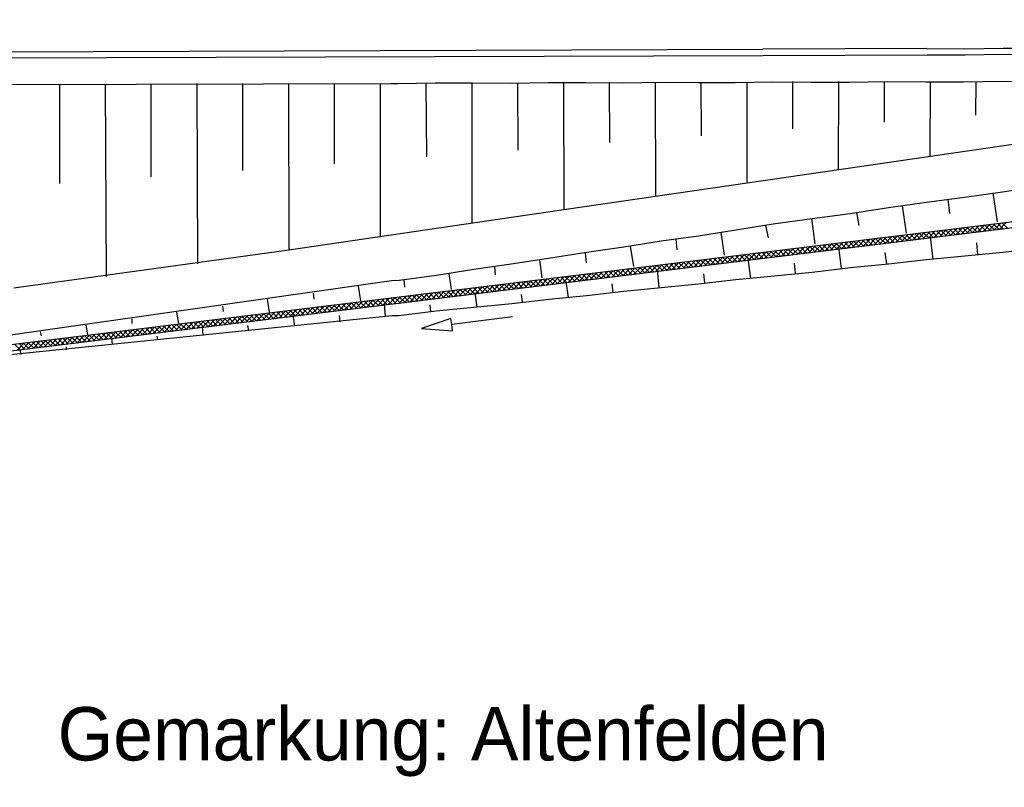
# Model space of a CAD drawing. Extents: x 0 to 1135, y 0 to 420.
# Tile 20 of 116: x 278 to 342, y 96 to 147. Entities that reach past the tile are written whole.
import ezdxf

# ---------------------------------------------------------------- set-up
doc = ezdxf.new("R2010")
doc.units = 0
doc.header["$LTSCALE"] = 2
doc.header["$MEASUREMENT"] = 0
doc.linetypes.add('AUSGEZOGEN', pattern=[0])
doc.layers.get('0').update_dxf_attribs({"color": 8, "linetype": 'AUSGEZOGEN'})
for name, color, linetype in [('Boeschungen', 15, 'CONTINUOUS'), ('FBRTOP', 8, 'AUSGEZOGEN'), ('Kabelanlagen', 15, 'CONTINUOUS'), ('SCHRIFT', 8, 'AUSGEZOGEN')]:
    doc.layers.add(name, color=color, linetype=linetype)
doc.styles.add('UNIR-H', font='unir_h.shx', dxfattribs={"width": 0.8})

# ---------------------------------------------------------------- blocks, each defined once
blk = doc.blocks.new('*X48')
at = {"color": 0, "linetype": 'ByBlock'}
for p, q in [((193033, -448443), (193486, -447990)), ((193391, -448403), (193844, -447950)), ((193802, -448358), (193440, -447995)), ((194088, -448326), (193726, -447963)), ((193749, -448363), (194202, -447911)), ((194375, -448294), (194013, -447932)), ((194107, -448324), (194560, -447871)), ((194661, -448262), (194299, -447900)), ((194465, -448284), (194918, -447831)), ((194948, -448230), (194585, -447868)), ((194823, -448244), (195275, -447792)), ((195234, -448199), (194872, -447836)), ((195520, -448167), (195158, -447805)), ((195181, -448204), (195633, -447752)), ((195807, -448135), (195445, -447773)), ((195539, -448165), (195991, -447712)), ((196093, -448103), (195731, -447741)), ((195897, -448125), (196349, -447672)), ((196380, -448071), (196017, -447709)), ((196255, -448085), (196707, -447633)), ((196666, -448040), (196304, -447677)), ((196953, -448008), (196590, -447646)), ((196612, -448046), (197065, -447593)), ((197239, -447976), (196877, -447614)), ((196970, -448006), (197423, -447553)), ((197525, -447944), (197163, -447582)), ((187306, -449079), (187759, -448626)), ((187664, -449039), (188117, -448586)), ((188074, -448993), (187712, -448631)), ((188360, -448962), (187998, -448599)), ((188022, -448999), (188475, -448546)), ((188647, -448930), (188284, -448568)), ((188380, -448959), (188833, -448507)), ((188933, -448898), (188571, -448536)), ((188738, -448920), (189191, -448467)), ((189220, -448866), (188857, -448504)), ((189096, -448880), (189549, -448427)), ((189506, -448834), (189144, -448472)), ((189792, -448803), (189430, -448440)), ((189454, -448840), (189907, -448387)), ((190079, -448771), (189717, -448409)), ((189812, -448800), (190264, -448348)), ((190365, -448739), (190003, -448377)), ((190170, -448761), (190622, -448308)), ((190652, -448707), (190289, -448345)), ((190528, -448721), (190980, -448268)), ((190938, -448675), (190576, -448313)), ((191224, -448644), (190862, -448281)), ((190886, -448681), (191338, -448229)), ((191511, -448612), (191149, -448250)), ((191243, -448642), (191696, -448189)), ((191797, -448580), (191435, -448218)), ((191601, -448602), (192054, -448149)), ((192084, -448548), (191721, -448186)), ((191959, -448562), (192412, -448109)), ((192370, -448516), (192008, -448154)), ((192656, -448485), (192294, -448122)), ((192317, -448522), (192770, -448070)), ((192943, -448453), (192581, -448091)), ((192675, -448483), (193128, -448030)), ((193229, -448421), (192867, -448059)), ((193516, -448389), (193153, -448027)), ((181221, -449754), (181674, -449301)), ((181579, -449714), (182032, -449262)), ((182059, -449661), (181697, -449299)), ((181937, -449675), (182390, -449222)), ((182346, -449629), (181984, -449267)), ((182632, -449597), (182270, -449235)), ((182295, -449635), (182748, -449182)), ((182919, -449566), (182556, -449203)), ((182653, -449595), (183106, -449142)), ((183205, -449534), (182843, -449172)), ((183011, -449555), (183464, -449103)), ((183491, -449502), (183129, -449140)), ((183369, -449516), (183822, -449063)), ((183778, -449470), (183416, -449108)), ((184064, -449438), (183702, -449076)), ((183727, -449476), (184180, -449023)), ((184351, -449407), (183988, -449044)), ((184085, -449436), (184538, -448983)), ((184637, -449375), (184275, -449013)), ((184443, -449396), (184896, -448944)), ((184923, -449343), (184561, -448981)), ((184801, -449357), (185253, -448904)), ((185210, -449311), (184848, -448949)), ((185496, -449280), (185134, -448917)), ((185159, -449317), (185611, -448864)), ((185783, -449248), (185420, -448885)), ((185517, -449277), (185969, -448825)), ((186069, -449216), (185707, -448854)), ((185875, -449238), (186327, -448785)), ((186355, -449184), (185993, -448822)), ((186232, -449198), (186685, -448745)), ((186642, -449152), (186280, -448790)), ((186928, -449121), (186566, -448758)), ((186590, -449158), (187043, -448705)), ((187215, -449089), (186852, -448727)), ((186948, -449118), (187401, -448666)), ((187501, -449057), (187139, -448695)), ((187788, -449025), (187425, -448663)), ((175495, -450390), (175947, -449937)), ((175852, -450350), (176305, -449897)), ((176331, -450297), (175969, -449935)), ((176210, -450310), (176663, -449858)), ((176618, -450265), (176255, -449903)), ((176904, -450233), (176542, -449871)), ((176568, -450271), (177021, -449818)), ((177191, -450201), (176828, -449839)), ((176926, -450231), (177379, -449778)), ((177477, -450170), (177115, -449807)), ((177284, -450191), (177737, -449738)), ((177763, -450138), (177401, -449776)), ((177642, -450151), (178095, -449699)), ((178050, -450106), (177687, -449744)), ((178336, -450074), (177974, -449712)), ((178000, -450112), (178453, -449659)), ((178623, -450043), (178260, -449680)), ((178358, -450072), (178811, -449619)), ((178909, -450011), (178547, -449648)), ((178716, -450032), (179169, -449579)), ((179195, -449979), (178833, -449617)), ((179074, -449992), (179527, -449540)), ((179482, -449947), (179120, -449585)), ((179768, -449915), (179406, -449553)), ((179432, -449953), (179885, -449500)), ((180055, -449884), (179692, -449521)), ((179790, -449913), (180242, -449460)), ((180341, -449852), (179979, -449490)), ((180148, -449873), (180600, -449421)), ((180627, -449820), (180265, -449458)), ((180506, -449834), (180958, -449381)), ((180914, -449788), (180552, -449426)), ((181200, -449756), (180838, -449394)), ((180864, -449794), (181316, -449341)), ((181487, -449725), (181124, -449362)), ((181773, -449693), (181411, -449331)), ((169768, -451025), (170220, -450573)), ((170126, -450986), (170578, -450533)), ((170603, -450933), (170241, -450570)), ((170484, -450946), (170936, -450493)), ((170890, -450901), (170527, -450539)), ((171176, -450869), (170814, -450507)), ((170841, -450906), (171294, -450454)), ((171462, -450837), (171100, -450475)), ((171199, -450867), (171652, -450414)), ((171749, -450806), (171387, -450443)), ((171557, -450827), (172010, -450374)), ((172035, -450774), (171673, -450412)), ((171915, -450787), (172368, -450334)), ((172322, -450742), (171959, -450380)), ((172608, -450710), (172246, -450348)), ((172273, -450747), (172726, -450295)), ((172894, -450678), (172532, -450316)), ((172631, -450708), (173084, -450255)), ((173181, -450647), (172819, -450284)), ((172989, -450668), (173442, -450215)), ((173467, -450615), (173105, -450253)), ((173347, -450628), (173800, -450175)), ((173754, -450583), (173391, -450221)), ((174040, -450551), (173678, -450189)), ((173705, -450588), (174158, -450136)), ((174326, -450519), (173964, -450157)), ((174063, -450549), (174516, -450096)), ((174613, -450488), (174251, -450125)), ((174421, -450509), (174873, -450056)), ((174899, -450456), (174537, -450094)), ((174779, -450469), (175231, -450017)), ((175186, -450424), (174823, -450062)), ((175472, -450392), (175110, -450030)), ((175137, -450429), (175589, -449977)), ((175758, -450360), (175396, -449998)), ((176045, -450329), (175683, -449966)), ((164041, -451661), (164494, -451208)), ((164589, -451600), (164226, -451238)), ((164399, -451621), (164851, -451169)), ((164875, -451569), (164513, -451206)), ((164757, -451582), (165209, -451129)), ((165161, -451537), (164799, -451175)), ((165448, -451505), (165086, -451143)), ((165115, -451542), (165567, -451089)), ((165734, -451473), (165372, -451111)), ((165473, -451502), (165925, -451050)), ((166021, -451441), (165658, -451079)), ((165830, -451463), (166283, -451010)), ((166307, -451410), (165945, -451047)), ((166188, -451423), (166641, -450970)), ((166594, -451378), (166231, -451016)), ((166880, -451346), (166518, -450984)), ((166546, -451383), (166999, -450930)), ((167166, -451314), (166804, -450952)), ((166904, -451343), (167357, -450891)), ((167453, -451282), (167090, -450920)), ((167262, -451304), (167715, -450851)), ((167739, -451251), (167377, -450888)), ((167620, -451264), (168073, -450811)), ((168026, -451219), (167663, -450857)), ((168312, -451187), (167950, -450825)), ((167978, -451224), (168431, -450771)), ((168598, -451155), (168236, -450793)), ((168336, -451184), (168789, -450732)), ((168885, -451123), (168523, -450761)), ((168694, -451145), (169147, -450692)), ((169171, -451092), (168809, -450729)), ((169052, -451105), (169505, -450652)), ((169458, -451060), (169095, -450698)), ((169744, -451028), (169382, -450666)), ((169410, -451065), (169862, -450612)), ((170030, -450996), (169668, -450634)), ((170317, -450965), (169955, -450602)), ((157956, -452337), (158409, -451884)), ((158314, -452297), (158767, -451844)), ((158861, -452236), (158498, -451874)), ((158672, -452257), (159125, -451804)), ((159147, -452204), (158785, -451842)), ((159030, -452217), (159482, -451765)), ((159433, -452173), (159071, -451810)), ((159720, -452141), (159358, -451779)), ((159388, -452178), (159840, -451725)), ((160006, -452109), (159644, -451747)), ((159746, -452138), (160198, -451685)), ((160293, -452077), (159930, -451715)), ((160104, -452098), (160556, -451646)), ((160579, -452045), (160217, -451683)), ((160461, -452059), (160914, -451606)), ((160865, -452014), (160503, -451651)), ((161152, -451982), (160790, -451620)), ((160819, -452019), (161272, -451566)), ((161438, -451950), (161076, -451588)), ((161177, -451979), (161630, -451526)), ((161725, -451918), (161362, -451556)), ((161535, -451939), (161988, -451487)), ((162011, -451886), (161649, -451524)), ((161893, -451900), (162346, -451447)), ((162297, -451855), (161935, -451492)), ((162584, -451823), (162222, -451461)), ((162251, -451860), (162704, -451407)), ((162870, -451791), (162508, -451429)), ((162609, -451820), (163062, -451367)), ((163157, -451759), (162794, -451397)), ((162967, -451780), (163420, -451328)), ((163443, -451728), (163081, -451365)), ((163325, -451741), (163778, -451288)), ((163729, -451696), (163367, -451333)), ((164016, -451664), (163654, -451302)), ((163683, -451701), (164136, -451248)), ((164302, -451632), (163940, -451270)), ((152229, -452972), (152682, -452520)), ((152587, -452933), (153040, -452480)), ((153132, -452872), (152770, -452510)), ((152945, -452893), (153398, -452440)), ((153419, -452840), (153057, -452478)), ((153303, -452853), (153756, -452400)), ((153705, -452808), (153343, -452446)), ((153992, -452777), (153629, -452414)), ((153661, -452813), (154114, -452361)), ((154278, -452745), (153916, -452383)), ((154019, -452774), (154471, -452321)), ((154564, -452713), (154202, -452351)), ((154377, -452734), (154829, -452281)), ((154851, -452681), (154489, -452319)), ((154735, -452694), (155187, -452242)), ((155137, -452650), (154775, -452287)), ((155424, -452618), (155061, -452255)), ((155093, -452654), (155545, -452202)), ((155710, -452586), (155348, -452224)), ((155450, -452615), (155903, -452162)), ((155997, -452554), (155634, -452192)), ((155808, -452575), (156261, -452122)), ((156283, -452522), (155921, -452160)), ((156166, -452535), (156619, -452083)), ((156569, -452491), (156207, -452128)), ((156856, -452459), (156493, -452097)), ((156524, -452496), (156977, -452043)), ((157142, -452427), (156780, -452065)), ((156882, -452456), (157335, -452003)), ((157429, -452395), (157066, -452033)), ((157240, -452416), (157693, -451963)), ((157715, -452363), (157353, -452001)), ((157598, -452376), (158051, -451924)), ((158001, -452332), (157639, -451969)), ((158288, -452300), (157926, -451938)), ((158574, -452268), (158212, -451906)), ((146502, -453608), (146955, -453155)), ((146860, -453568), (147313, -453116)), ((147404, -453508), (147042, -453146)), ((147218, -453529), (147671, -453076)), ((147691, -453476), (147328, -453114)), ((147576, -453489), (148029, -453036)), ((147977, -453444), (147615, -453082)), ((148264, -453413), (147901, -453050)), ((147934, -453449), (148387, -452996)), ((148550, -453381), (148188, -453018)), ((148292, -453409), (148745, -452957)), ((148836, -453349), (148474, -452987)), ((148650, -453370), (149103, -452917)), ((149123, -453317), (148761, -452955)), ((149008, -453330), (149460, -452877)), ((149409, -453285), (149047, -452923)), ((149696, -453254), (149333, -452891)), ((149366, -453290), (149818, -452837)), ((149982, -453222), (149620, -452860)), ((149724, -453250), (150176, -452798)), ((150268, -453190), (149906, -452828)), ((150082, -453211), (150534, -452758)), ((150555, -453158), (150193, -452796)), ((150439, -453171), (150892, -452718)), ((150841, -453126), (150479, -452764)), ((151128, -453095), (150765, -452732)), ((150797, -453131), (151250, -452679)), ((151414, -453063), (151052, -452701)), ((151155, -453092), (151608, -452639)), ((151700, -453031), (151338, -452669)), ((151513, -453052), (151966, -452599)), ((151987, -452999), (151625, -452637)), ((151871, -453012), (152324, -452559)), ((152273, -452967), (151911, -452605)), ((152560, -452936), (152197, -452573)), ((152846, -452904), (152484, -452542)), ((140775, -454244), (141228, -453791)), ((141390, -454176), (141028, -453813)), ((141133, -454204), (141586, -453751)), ((141676, -454144), (141314, -453782)), ((141491, -454164), (141944, -453712)), ((141963, -454112), (141600, -453750)), ((141849, -454125), (142302, -453672)), ((142249, -454080), (141887, -453718)), ((142535, -454048), (142173, -453686)), ((142207, -454085), (142660, -453632)), ((142822, -454017), (142460, -453654)), ((142565, -454045), (143018, -453592)), ((143108, -453985), (142746, -453623)), ((142923, -454005), (143376, -453553)), ((143395, -453953), (143032, -453591)), ((143281, -453966), (143734, -453513)), ((143681, -453921), (143319, -453559)), ((143967, -453889), (143605, -453527)), ((143639, -453926), (144091, -453473)), ((144254, -453858), (143892, -453495)), ((143997, -453886), (144449, -453433)), ((144540, -453826), (144178, -453464)), ((144355, -453846), (144807, -453394)), ((144827, -453794), (144464, -453432)), ((144713, -453807), (145165, -453354)), ((145113, -453762), (144751, -453400)), ((145399, -453730), (145037, -453368)), ((145071, -453767), (145523, -453314)), ((145686, -453699), (145324, -453336)), ((145428, -453727), (145881, -453275)), ((145972, -453667), (145610, -453305)), ((145786, -453688), (146239, -453235)), ((146259, -453635), (145896, -453273)), ((146144, -453648), (146597, -453195)), ((146545, -453603), (146183, -453241)), ((146832, -453571), (146469, -453209)), ((147118, -453540), (146756, -453177)), ((135048, -454879), (135501, -454427)), ((135662, -454811), (135299, -454449)), ((135406, -454840), (135859, -454387)), ((135948, -454780), (135586, -454417)), ((135764, -454800), (136217, -454347)), ((136235, -454748), (135872, -454386)), ((136122, -454760), (136575, -454308)), ((136521, -454716), (136159, -454354)), ((136807, -454684), (136445, -454322)), ((136480, -454721), (136933, -454268)), ((137094, -454652), (136731, -454290)), ((136838, -454681), (137291, -454228)), ((137380, -454621), (137018, -454258)), ((137196, -454641), (137649, -454188)), ((137667, -454589), (137304, -454227)), ((137554, -454601), (138007, -454149)), ((137953, -454557), (137591, -454195)), ((138239, -454525), (137877, -454163)), ((137912, -454562), (138365, -454109)), ((138526, -454493), (138164, -454131)), ((138270, -454522), (138723, -454069)), ((138812, -454462), (138450, -454099)), ((138628, -454482), (139080, -454029)), ((139099, -454430), (138736, -454068)), ((138986, -454442), (139438, -453990)), ((139385, -454398), (139023, -454036)), ((139671, -454366), (139309, -454004)), ((139344, -454403), (139796, -453950)), ((139958, -454335), (139596, -453972)), ((139702, -454363), (140154, -453910)), ((140244, -454303), (139882, -453940)), ((140059, -454323), (140512, -453871)), ((140531, -454271), (140168, -453909)), ((140417, -454283), (140870, -453831)), ((140817, -454239), (140455, -453877)), ((141103, -454207), (140741, -453845)), ((132798, -455129), (132435, -454767)), ((132543, -455158), (132996, -454705)), ((133084, -455098), (132722, -454735)), ((132901, -455118), (133354, -454665)), ((133370, -455066), (133008, -454703)), ((133259, -455078), (133712, -454625)), ((133657, -455034), (133295, -454672)), ((133943, -455002), (133581, -454640)), ((133617, -455038), (134069, -454586)), ((134230, -454970), (133867, -454608)), ((133975, -454999), (134427, -454546)), ((134516, -454939), (134154, -454576)), ((134333, -454959), (134785, -454506)), ((134802, -454907), (134440, -454545)), ((134691, -454919), (135143, -454467)), ((135089, -454875), (134727, -454513)), ((135375, -454843), (135013, -454481))]:
    blk.add_line(p, q, dxfattribs=at)

msp = doc.modelspace()

# ---------------------------------------------------------------- linework, layer by layer
at = {"layer": 'Boeschungen', "linetype": 'Continuous'}
for p, q in [((349.258, 139.491), (313.289, 134.257)), ((377.028, 137.69), (264.188, 123.809)), ((377.077, 137.293), (264.237, 123.412)), ((313.289, 134.257), (295.279, 131.615)), ((295.279, 131.615), (277.277, 129.105))]:
    msp.add_line(p, q, dxfattribs=at)
for points in [[(276.951, 142.469), (301.953, 142.524), (302.403, 142.532), (304.853, 142.571), (307.303, 142.561), (309.804, 142.552), (312.253, 142.591), (314.704, 142.581), (317.154, 142.571), (319.604, 142.61), (322.054, 142.6), (324.505, 142.59), (326.955, 142.63), (329.455, 142.62), (331.956, 142.611), (334.455, 142.651), (336.956, 142.642), (339.456, 142.632), (341.956, 142.673), (344.456, 142.663)], [(280.251, 142.473), (280.256, 135.972)], [(283.251, 142.471), (283.306, 129.87)], [(286.252, 142.47), (286.25, 136.419)], [(289.251, 142.518), (289.293, 130.718)], [(292.252, 142.517), (292.244, 136.816)], [(295.252, 142.516), (295.279, 131.615)], [(298.253, 142.514), (298.238, 137.263)], [(301.253, 142.513), (301.266, 132.462)], [(304.253, 142.562), (304.281, 137.711)], [(307.253, 142.56), (307.252, 133.359)], [(310.254, 142.559), (310.275, 138.159)], [(313.254, 142.558), (313.289, 134.257)], [(316.254, 142.606), (316.268, 138.656)], [(319.254, 142.605), (319.275, 135.154)], [(322.254, 142.603), (322.261, 139.103)], [(325.255, 142.602), (325.261, 136.051)], [(328.254, 142.651), (328.255, 139.55)], [(331.255, 142.649), (331.248, 136.898)], [(334.255, 142.648), (334.248, 139.997)], [(337.256, 142.647), (337.234, 137.796)], [(340.256, 142.645), (340.242, 140.445)], [(277.053, 126.068), (301.999, 129.623), (302.499, 129.631), (304.944, 129.971), (307.388, 130.361), (309.833, 130.7), (312.277, 131.09), (314.771, 131.48), (317.215, 131.82), (319.659, 132.21), (322.104, 132.549), (324.548, 132.939), (326.992, 133.329), (329.537, 133.67), (332.032, 134.011), (334.526, 134.401), (337.021, 134.741), (339.515, 135.082), (342.01, 135.422), (344.504, 135.813)], [(338.418, 134.914), (338.533, 134.016)], [(341.361, 135.362), (341.642, 133.466)], [(335.424, 134.516), (335.703, 132.72)], [(329.487, 133.669), (329.714, 132.023)], [(332.431, 134.067), (332.595, 133.22)], [(326.494, 133.221), (326.657, 132.423)], [(320.608, 132.325), (320.669, 131.626)], [(323.551, 132.773), (323.775, 131.276)], [(337.257, 132.495), (337.431, 130.998)], [(277.024, 124.768), (302.036, 127.323), (302.486, 127.331), (304.932, 127.62), (307.378, 127.86), (309.875, 128.101), (312.32, 128.39), (314.767, 128.63), (317.212, 128.92), (319.659, 129.159), (322.105, 129.399), (324.551, 129.689), (327.047, 129.929), (329.544, 130.17), (332.039, 130.46), (334.536, 130.701), (337.032, 130.991), (339.528, 131.232), (342.024, 131.472), (344.52, 131.763)], [(317.615, 131.877), (317.836, 130.53)], [(331.268, 131.798), (331.44, 130.4)], [(340.377, 131.295), (340.314, 132.095)], [(311.678, 130.98), (311.848, 129.783)], [(314.671, 131.429), (314.732, 130.78)], [(325.329, 131.051), (325.5, 129.754)], [(334.436, 130.699), (334.324, 131.447)], [(308.735, 130.532), (308.794, 129.983)], [(319.39, 130.305), (319.509, 129.157)], [(328.445, 130.102), (328.384, 130.751)], [(302.799, 129.636), (302.856, 129.187)], [(305.742, 130.084), (305.909, 129.036)], [(322.504, 129.455), (322.445, 130.055)], [(299.805, 129.238), (299.97, 128.29)], [(313.402, 129.558), (313.569, 128.511)], [(316.514, 128.808), (316.454, 129.407)], [(293.868, 128.391), (293.982, 127.543)], [(296.862, 128.79), (296.918, 128.391)], [(307.463, 128.812), (307.578, 127.863)], [(310.573, 128.212), (310.515, 128.711)], [(290.925, 127.943), (290.981, 127.594)], [(301.524, 128.065), (301.587, 127.266)], [(304.583, 127.565), (304.525, 128.014)], [(284.988, 127.097), (284.993, 126.797)], [(287.931, 127.545), (288.043, 126.797)], [(295.535, 127.368), (295.647, 126.62)], [(298.642, 126.918), (298.586, 127.317)], [(309.911, 127.234), (305.944, 126.726), (305.893, 127.123), (303.96, 126.472), (305.994, 126.329), (305.944, 126.726)], [(281.994, 126.698), (282.104, 126.05)], [(289.596, 126.622), (289.656, 126.023)], [(292.651, 126.321), (292.596, 126.67)], [(279.001, 126.25), (279.055, 126.001)], [(283.657, 125.875), (283.715, 125.426)], [(286.71, 125.725), (286.656, 125.974)], [(277.669, 125.128), (277.724, 124.779)], [(280.72, 125.078), (280.717, 125.278)]]:
    msp.add_lwpolyline(points, dxfattribs=at)
at = {"layer": 'FBRTOP', "const_width": 0.5}
for points in [[(778.203, 222.125, 0.000004), (815.608, 224.799, -0.000002), (853.013, 227.472, -0.000001), (902.886, 231.036, 0.000001), (950, 234.403, 0.000002)], [(778.488, 218.136, 0.000004), (815.893, 220.809, -0.000002), (853.298, 223.482, -0.000001), (903.171, 227.046, 0.000001), (950, 230.392, 0.000002)], [(703.395, 216.78, -0.000001), (715.863, 217.671, 0.000009)], [(703.68, 212.79, -0.000001), (716.148, 213.681, 0.000009)]]:
    msp.add_lwpolyline(points, format="xyb", dxfattribs=at)
at = {"layer": 'Kabelanlagen', "linetype": 'Continuous'}
for p, q in [((196.103, 144.32), (326.3, 144.77)), ((337.04, 144.809), (326.3, 144.77)), ((326.301, 144.37), (337.06, 144.409)), ((196.104, 143.92), (326.301, 144.37))]:
    msp.add_line(p, q, dxfattribs=at)
for points in [[(337.04, 144.809), (339.541, 144.799), (342.04, 144.84), (344.541, 144.83), (347.041, 144.821), (349.541, 144.861), (352.041, 144.852), (354.541, 144.892), (357.041, 144.883), (359.542, 144.873), (362.042, 144.914), (364.542, 144.904), (367.043, 144.895), (369.542, 144.935), (372.043, 144.926), (374.542, 144.966), (377.043, 144.957), (379.543, 144.948), (382.043, 144.988), (384.544, 144.979), (387.043, 145.019), (389.544, 145.01), (392.044, 145), (394.544, 145.041)], [(337.06, 144.409), (339.56, 144.4), (342.06, 144.44), (344.56, 144.431), (347.061, 144.421), (349.561, 144.462), (352.061, 144.452), (354.561, 144.493), (357.061, 144.483), (359.562, 144.474), (362.061, 144.514), (364.562, 144.505), (367.062, 144.495), (369.562, 144.536), (372.063, 144.526), (374.562, 144.567), (377.063, 144.557), (379.563, 144.548), (382.063, 144.589), (384.563, 144.579), (387.063, 144.62), (389.563, 144.61), (392.064, 144.601), (394.564, 144.641)]]:
    msp.add_lwpolyline(points, dxfattribs=at)

# ---------------------------------------------------------------- block references
at = {"layer": 'Boeschungen', "linetype": 'Continuous', "xscale": 0.001000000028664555, "yscale": 0.001000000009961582, "zscale": 0.001, "rotation": 0.6788059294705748}
msp.add_blockref('*X48', (139.533, 578.594), dxfattribs=at)

# ---------------------------------------------------------------- texts
at = {"layer": 'SCHRIFT', "style": 'UNIR-H'}
msp.add_text('Gemarkung: Altenfelden', height=3.5, dxfattribs=at).set_placement((280.14, 98.17))

doc.saveas('drawing.dxf')
